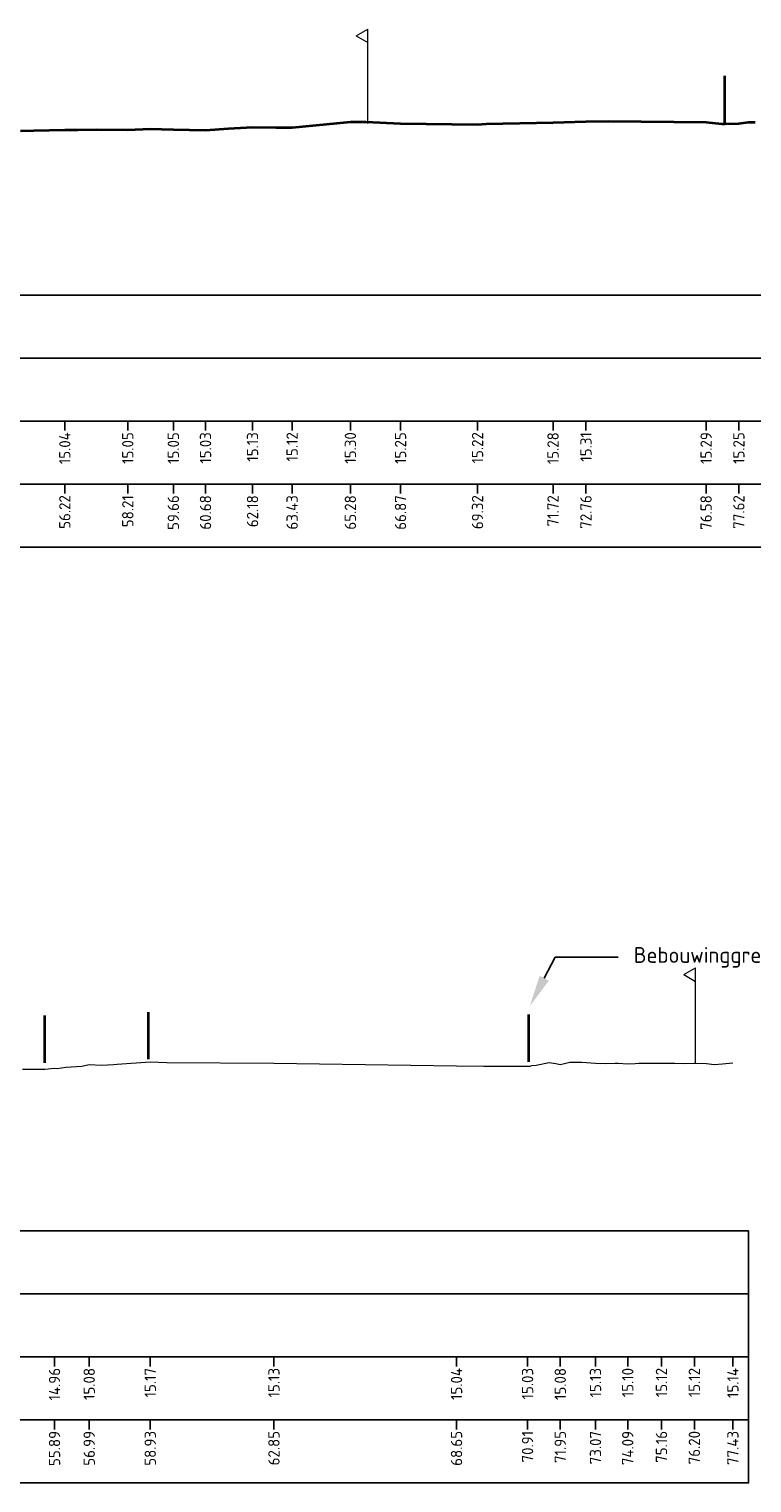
# Model space of a CAD drawing. Header units: metres. Extents: x 202146 to 211382, y 396791 to 397727.
# Tile 11 of 19: x 210334 to 210357, y 397119 to 397166. Entities that reach past the tile are written whole.
import ezdxf
from ezdxf import colors
from ezdxf.entities.mleader import LeaderData, LeaderLine
from ezdxf.lldxf.tags import DXFTag
from ezdxf.math import Vec2, Vec3

# ---------------------------------------------------------------- set-up
doc = ezdxf.new("R2010")
doc.units = ezdxf.units.M
doc.layers.get('0').update_dxf_attribs({"lineweight": 25})
for name, color, linetype, lineweight in [('B-WA-GW-MAAIVELD-G', 8, 'Continuous', 18), ('B-WE-KG-GRENS_PERCEEL-G', 150, 'KG-PERCEEL', 18), ('B-WE-OG-BEBOUWING_LUIFEL-GV', 7, 'Continuous', 18), ('B-WE-OG-TERREIN_ERF-GV', 7, 'Continuous', 18), ('C3D-LABELS', 7, 'Continuous', 25), ('N-WA-GW-MAAIVELD-G', 90, 'Continuous', 35), ('N-WA-IE-TERREINAFSCHEIDING_RASTERHEKWERK-G', 20, 'IE-TERREINAFSCHEIDING-KUNSTMATIG-OPEN', 35), ('X-XX-AL-DETAIL_2-G', 7, 'Continuous', 25), ('X-XX-AL-T25', 7, 'Continuous', 25)]:
    doc.layers.add(name, color=color, linetype=linetype, lineweight=lineweight)
for name, color, linetype in [('C3D-SECTION', 7, 'Continuous'), ('C3D-SECTION_SECTIONVIEW', 7, 'Continuous'), ('C3D-SECTION_SECTIONVIEW_LABELING', 7, 'Continuous')]:
    doc.layers.add(name, color=color, linetype=linetype)
doc.styles.add('NLCS-ISO', font='NLCS-ISO.ttf')
doc.styles.get("Standard").update_dxf_attribs({"font": 'NLCS-ISO.ttf'})
doc.linetypes.add('IE-TERREINAFSCHEIDING-KUNSTMATIG-OPEN', pattern='A,7,-1.5,[67,NLCS.shx,S=0.75,R=0,X=0,Y=0],-1.5', length=10)
tags = doc.linetypes.add('KG-PERCEEL', pattern='A,5.5,-2,["P",Standard,S=1.8,R=0,X=-0.5,Y=-0.9],-2,5.5,-2,[5,NLCS.shx,S=0.75,R=0,X=0,Y=0],-2', length=19).pattern_tags.tags
tags[6] = DXFTag(74, 10)

# ---------------------------------------------------------------- blocks, each defined once
blk = doc.blocks.new('*U132')
at = {"layer": 'B-WA-GW-MAAIVELD-G', "color": 8, "linetype": 'Continuous', "lineweight": 18}
for p, q in [((210334.094, 397132.596), (210334.401, 397132.59)), ((210334.401, 397132.59), (210334.722, 397132.592)), ((210334.722, 397132.592), (210334.758, 397132.59)), ((210334.758, 397132.59), (210334.805, 397132.596)), ((210334.805, 397132.596), (210335.115, 397132.622)), ((210335.115, 397132.622), (210335.2, 397132.614)), ((210335.2, 397132.614), (210335.476, 397132.655)), ((210335.476, 397132.655), (210335.977, 397132.69)), ((210335.977, 397132.69), (210336.217, 397132.74)), ((210336.217, 397132.74), (210336.604, 397132.72)), ((210336.604, 397132.72), (210336.988, 397132.744)), ((210336.988, 397132.744), (210337.109, 397132.754)), ((210337.109, 397132.754), (210338.155, 397132.824)), ((210338.155, 397132.824), (210338.677, 397132.802)), ((210338.677, 397132.802), (210342.081, 397132.784)), ((210342.081, 397132.784), (210347.879, 397132.697)), ((210347.879, 397132.697), (210348.744, 397132.683)), ((210348.744, 397132.683), (210350.135, 397132.684)), ((210350.135, 397132.684), (210350.214, 397132.691)), ((210350.214, 397132.691), (210350.266, 397132.706)), ((210350.266, 397132.706), (210350.41, 397132.718)), ((210350.41, 397132.718), (210350.817, 397132.806)), ((210350.817, 397132.806), (210351.037, 397132.772)), ((210351.037, 397132.772), (210351.174, 397132.739)), ((210351.174, 397132.739), (210351.354, 397132.781)), ((210351.354, 397132.781), (210351.478, 397132.817)), ((210351.478, 397132.817), (210351.855, 397132.809)), ((210351.855, 397132.809), (210352.292, 397132.783)), ((210352.292, 397132.783), (210352.601, 397132.769)), ((210352.601, 397132.769), (210352.92, 397132.784)), ((210352.92, 397132.784), (210353.009, 397132.782)), ((210353.009, 397132.782), (210353.315, 397132.762)), ((210353.315, 397132.762), (210353.548, 397132.773)), ((210353.548, 397132.773), (210353.672, 397132.783)), ((210353.672, 397132.783), (210353.836, 397132.781)), ((210353.836, 397132.781), (210354.029, 397132.776)), ((210354.029, 397132.776), (210354.175, 397132.779)), ((210354.175, 397132.779), (210354.386, 397132.782)), ((210354.386, 397132.782), (210354.664, 397132.785)), ((210354.664, 397132.785), (210354.743, 397132.784)), ((210354.743, 397132.784), (210354.803, 397132.785)), ((210354.803, 397132.785), (210355.1, 397132.775)), ((210355.1, 397132.775), (210355.43, 397132.779)), ((210355.43, 397132.779), (210355.456, 397132.78)), ((210355.456, 397132.78), (210355.491, 397132.779)), ((210355.491, 397132.779), (210355.813, 397132.766)), ((210355.813, 397132.766), (210356.058, 397132.743)), ((210356.058, 397132.743), (210356.319, 397132.755)), ((210356.319, 397132.755), (210356.654, 397132.796))]:
    blk.add_line(p, q, dxfattribs=at)
blk = doc.blocks.new('*U133')
at = {"layer": 'B-WA-GW-MAAIVELD-G', "color": 8, "linetype": 'Continuous', "lineweight": 18}
for p, q in [((210334.094, 397132.596), (210334.401, 397132.59)), ((210334.401, 397132.59), (210334.722, 397132.592)), ((210334.722, 397132.592), (210334.758, 397132.59)), ((210334.758, 397132.59), (210334.805, 397132.596)), ((210334.805, 397132.596), (210335.115, 397132.622)), ((210335.115, 397132.622), (210335.2, 397132.614)), ((210335.2, 397132.614), (210335.476, 397132.655)), ((210335.476, 397132.655), (210335.977, 397132.69)), ((210335.977, 397132.69), (210336.217, 397132.74)), ((210336.217, 397132.74), (210336.604, 397132.72)), ((210336.604, 397132.72), (210336.988, 397132.744)), ((210336.988, 397132.744), (210337.109, 397132.754)), ((210337.109, 397132.754), (210338.155, 397132.824)), ((210338.155, 397132.824), (210338.677, 397132.802)), ((210338.677, 397132.802), (210342.081, 397132.784)), ((210342.081, 397132.784), (210347.879, 397132.697)), ((210347.879, 397132.697), (210348.744, 397132.683)), ((210348.744, 397132.683), (210350.135, 397132.684)), ((210350.135, 397132.684), (210350.214, 397132.691)), ((210350.214, 397132.691), (210350.266, 397132.706)), ((210350.266, 397132.706), (210350.41, 397132.718)), ((210350.41, 397132.718), (210350.817, 397132.806)), ((210350.817, 397132.806), (210351.037, 397132.772)), ((210351.037, 397132.772), (210351.174, 397132.739)), ((210351.174, 397132.739), (210351.354, 397132.781)), ((210351.354, 397132.781), (210351.478, 397132.817)), ((210351.478, 397132.817), (210351.855, 397132.809)), ((210351.855, 397132.809), (210352.292, 397132.783)), ((210352.292, 397132.783), (210352.601, 397132.769)), ((210352.601, 397132.769), (210352.92, 397132.784)), ((210352.92, 397132.784), (210353.009, 397132.782)), ((210353.009, 397132.782), (210353.315, 397132.762)), ((210353.315, 397132.762), (210353.548, 397132.773)), ((210353.548, 397132.773), (210353.672, 397132.783)), ((210353.672, 397132.783), (210353.836, 397132.781)), ((210353.836, 397132.781), (210354.029, 397132.776)), ((210354.029, 397132.776), (210354.175, 397132.779)), ((210354.175, 397132.779), (210354.386, 397132.782)), ((210354.386, 397132.782), (210354.664, 397132.785)), ((210354.664, 397132.785), (210354.743, 397132.784)), ((210354.743, 397132.784), (210354.803, 397132.785)), ((210354.803, 397132.785), (210355.1, 397132.775)), ((210355.1, 397132.775), (210355.43, 397132.779)), ((210355.43, 397132.779), (210355.456, 397132.78)), ((210355.456, 397132.78), (210355.491, 397132.779)), ((210355.491, 397132.779), (210355.813, 397132.766)), ((210355.813, 397132.766), (210356.058, 397132.743)), ((210356.058, 397132.743), (210356.319, 397132.755)), ((210356.319, 397132.755), (210356.654, 397132.796))]:
    blk.add_line(p, q, dxfattribs=at)
blk = doc.blocks.new('*U135')
at = {"layer": 'N-WA-GW-MAAIVELD-G', "color": 90, "linetype": 'Continuous', "lineweight": 35}
for p, q in [((210342.659, 397162.483), (210344.509, 397162.661)), ((210344.509, 397162.661), (210344.997, 397162.655)), ((210344.997, 397162.655), (210346.101, 397162.606)), ((210346.101, 397162.606), (210348.546, 397162.576)), ((210348.546, 397162.576), (210348.817, 397162.592)), ((210348.817, 397162.592), (210350.943, 397162.635)), ((210350.943, 397162.635), (210351.989, 397162.671)), ((210351.989, 397162.671), (210352.716, 397162.681)), ((210352.716, 397162.681), (210355.804, 397162.65)), ((210355.804, 397162.65), (210356.299, 397162.601)), ((210356.299, 397162.601), (210356.31, 397162.601)), ((210356.31, 397162.601), (210356.315, 397162.601)), ((210356.315, 397162.601), (210356.323, 397162.601)), ((210356.323, 397162.601), (210356.332, 397162.601)), ((210356.332, 397162.601), (210356.339, 397162.601)), ((210356.339, 397162.601), (210356.397, 397162.6)), ((210356.397, 397162.6), (210356.843, 397162.606)), ((210356.843, 397162.606), (210357.147, 397162.651)), ((210357.147, 397162.651), (210357.364, 397162.647)), ((210334.031, 397162.372), (210334.453, 397162.382)), ((210334.453, 397162.382), (210335.442, 397162.403)), ((210335.442, 397162.403), (210335.858, 397162.402)), ((210335.858, 397162.402), (210336.439, 397162.413)), ((210336.439, 397162.413), (210337.441, 397162.409)), ((210337.441, 397162.409), (210338.157, 397162.438)), ((210338.157, 397162.438), (210338.888, 397162.413)), ((210338.888, 397162.413), (210339.909, 397162.392)), ((210339.909, 397162.392), (210340.644, 397162.453)), ((210340.644, 397162.453), (210341.402, 397162.485)), ((210341.402, 397162.485), (210342.148, 397162.479)), ((210342.148, 397162.479), (210342.659, 397162.483))]:
    blk.add_line(p, q, dxfattribs=at)
blk = doc.blocks.new('*U137')
at = {"layer": 'B-WA-GW-MAAIVELD-G', "color": 8, "linetype": 'Continuous', "lineweight": 18}
for p, q in [((210342.659, 397162.483), (210344.509, 397162.661)), ((210344.509, 397162.661), (210344.997, 397162.655)), ((210344.997, 397162.655), (210346.101, 397162.606)), ((210346.101, 397162.606), (210348.546, 397162.576)), ((210348.546, 397162.576), (210348.817, 397162.592)), ((210348.817, 397162.592), (210350.943, 397162.635)), ((210350.943, 397162.635), (210351.989, 397162.671)), ((210351.989, 397162.671), (210352.716, 397162.681)), ((210352.716, 397162.681), (210355.804, 397162.65)), ((210355.804, 397162.65), (210356.299, 397162.601)), ((210356.299, 397162.601), (210356.31, 397162.601)), ((210356.31, 397162.601), (210356.315, 397162.601)), ((210356.315, 397162.601), (210356.323, 397162.601)), ((210356.323, 397162.601), (210356.332, 397162.601)), ((210356.332, 397162.601), (210356.339, 397162.601)), ((210356.339, 397162.601), (210356.397, 397162.6)), ((210356.397, 397162.6), (210356.843, 397162.606)), ((210356.843, 397162.606), (210357.147, 397162.651)), ((210357.147, 397162.651), (210357.364, 397162.647)), ((210334.031, 397162.372), (210334.453, 397162.382)), ((210334.453, 397162.382), (210335.442, 397162.403)), ((210335.442, 397162.403), (210335.858, 397162.402)), ((210335.858, 397162.402), (210336.439, 397162.413)), ((210336.439, 397162.413), (210337.441, 397162.409)), ((210337.441, 397162.409), (210338.157, 397162.438)), ((210338.157, 397162.438), (210338.888, 397162.413)), ((210338.888, 397162.413), (210339.909, 397162.392)), ((210339.909, 397162.392), (210340.644, 397162.453)), ((210340.644, 397162.453), (210341.402, 397162.485)), ((210341.402, 397162.485), (210342.148, 397162.479)), ((210342.148, 397162.479), (210342.659, 397162.483))]:
    blk.add_line(p, q, dxfattribs=at)
blk = doc.blocks.new('*U138')
at = {"layer": 'C3D-LABELS', "color": 7, "linetype": 'Continuous', "lineweight": 25, "char_height": 0.36, "attachment_point": 6, "rotation": 90, "style": 'NLCS-ISO'}
for s, insert in [('55.89', (210335.115, 397121.108)), ('56.99', (210336.217, 397121.108)), ('58.93', (210338.155, 397121.108)), ('62.85', (210342.081, 397121.108)), ('68.65', (210347.879, 397121.108)), ('70.91', (210350.135, 397121.108)), ('71.95', (210351.174, 397121.108)), ('73.07', (210352.292, 397121.108)), ('74.09', (210353.315, 397121.108)), ('75.16', (210354.386, 397121.108)), ('76.20', (210355.43, 397121.108)), ('77.43', (210356.654, 397121.108))]:
    blk.add_mtext(s, dxfattribs=dict(at, insert=insert))
blk = doc.blocks.new('*U139')
at = {"layer": 'C3D-LABELS', "color": 7, "linetype": 'Continuous', "lineweight": 25, "char_height": 0.36, "attachment_point": 6, "rotation": 90, "style": 'NLCS-ISO'}
for s, insert in [('14.96', (210335.115, 397123.108)), ('15.08', (210336.217, 397123.108)), ('15.17', (210338.155, 397123.108)), ('15.13', (210342.081, 397123.108)), ('15.04', (210347.879, 397123.108)), ('15.03', (210350.135, 397123.108)), ('15.08', (210351.174, 397123.108)), ('15.13', (210352.292, 397123.108)), ('15.10', (210353.315, 397123.108)), ('15.12', (210354.386, 397123.108)), ('15.12', (210355.43, 397123.108)), ('15.14', (210356.654, 397123.108))]:
    blk.add_mtext(s, dxfattribs=dict(at, insert=insert))
blk = doc.blocks.new('*U142')
at = {"layer": 'X-XX-AL-DETAIL_2-G', "color": 7, "linetype": 'Continuous', "lineweight": -3}
for p, q in [((55.889, -4.2), (55.889, -4.5)), ((56.991, -4.2), (56.991, -4.5)), ((58.929, -4.2), (58.929, -4.5)), ((62.855, -4.2), (62.855, -4.5)), ((68.653, -4.2), (68.653, -4.5)), ((70.909, -4.2), (70.909, -4.5)), ((71.948, -4.2), (71.948, -4.5)), ((73.066, -4.2), (73.066, -4.5)), ((74.089, -4.2), (74.089, -4.5)), ((75.16, -4.2), (75.16, -4.5)), ((76.204, -4.2), (76.204, -4.5)), ((77.428, -4.2), (77.428, -4.5)), ((55.889, -6.2), (55.889, -6.5)), ((56.991, -6.2), (56.991, -6.5)), ((58.929, -6.2), (58.929, -6.5)), ((62.855, -6.2), (62.855, -6.5)), ((68.653, -6.2), (68.653, -6.5)), ((70.909, -6.2), (70.909, -6.5)), ((71.948, -6.2), (71.948, -6.5)), ((73.066, -6.2), (73.066, -6.5)), ((74.089, -6.2), (74.089, -6.5)), ((75.16, -6.2), (75.16, -6.5)), ((76.204, -6.2), (76.204, -6.5)), ((77.428, -6.2), (77.428, -6.5))]:
    blk.add_line(p, q, dxfattribs=at)
for points in [[(-21.332, -2.2), (77.928, -2.2), (77.928, -0.2), (-21.332, -0.2)], [(-21.332, -4.2), (77.928, -4.2), (77.928, -2.2), (-21.332, -2.2)], [(-21.332, -6.2), (77.928, -6.2), (77.928, -4.2), (-21.332, -4.2)], [(-21.332, -8.2), (77.928, -8.2), (77.928, -6.2), (-21.332, -6.2)]]:
    blk.add_3dface(points, dxfattribs=at)
blk = doc.blocks.new('*U159')
at = {"layer": 'C3D-LABELS', "color": 7, "linetype": 'Continuous', "lineweight": 25, "char_height": 0.36, "attachment_point": 6, "rotation": 90, "style": 'NLCS-ISO'}
for s, insert in [('56.22', (210335.442, 397150.809)), ('58.21', (210337.441, 397150.809)), ('59.66', (210338.888, 397150.809)), ('60.68', (210339.909, 397150.809)), ('62.18', (210341.402, 397150.809)), ('63.43', (210342.659, 397150.809)), ('65.28', (210344.509, 397150.809)), ('66.87', (210346.101, 397150.809)), ('69.32', (210348.546, 397150.809)), ('71.72', (210350.943, 397150.809)), ('72.76', (210351.989, 397150.809)), ('76.58', (210355.804, 397150.809)), ('77.62', (210356.843, 397150.809))]:
    blk.add_mtext(s, dxfattribs=dict(at, insert=insert))
blk = doc.blocks.new('*U160')
at = {"layer": 'C3D-LABELS', "color": 7, "linetype": 'Continuous', "lineweight": 25, "char_height": 0.36, "attachment_point": 6, "rotation": 90, "style": 'NLCS-ISO'}
for s, insert in [('15.04', (210335.442, 397152.809)), ('15.05', (210337.441, 397152.809)), ('15.05', (210338.888, 397152.809)), ('15.03', (210339.909, 397152.809)), ('15.13', (210341.402, 397152.809)), ('15.12', (210342.659, 397152.809)), ('15.30', (210344.509, 397152.809)), ('15.25', (210346.101, 397152.809)), ('15.22', (210348.546, 397152.809)), ('15.28', (210350.943, 397152.809)), ('15.31', (210351.989, 397152.809)), ('15.29', (210355.804, 397152.809)), ('15.25', (210356.843, 397152.809))]:
    blk.add_mtext(s, dxfattribs=dict(at, insert=insert))
blk = doc.blocks.new('*U164')
at = {"layer": 'X-XX-AL-DETAIL_2-G', "color": 7, "linetype": 'Continuous', "lineweight": -3}
for p, q in [((56.216, -4.2), (56.216, -4.5)), ((58.215, -4.2), (58.215, -4.5)), ((59.662, -4.2), (59.662, -4.5)), ((60.683, -4.2), (60.683, -4.5)), ((62.176, -4.2), (62.176, -4.5)), ((63.433, -4.2), (63.433, -4.5)), ((65.283, -4.2), (65.283, -4.5)), ((66.875, -4.2), (66.875, -4.5)), ((69.32, -4.2), (69.32, -4.5)), ((71.717, -4.2), (71.717, -4.5)), ((72.763, -4.2), (72.763, -4.5)), ((76.578, -4.2), (76.578, -4.5)), ((77.617, -4.2), (77.617, -4.5)), ((56.216, -6.2), (56.216, -6.5)), ((58.215, -6.2), (58.215, -6.5)), ((59.662, -6.2), (59.662, -6.5)), ((60.683, -6.2), (60.683, -6.5)), ((62.176, -6.2), (62.176, -6.5)), ((63.433, -6.2), (63.433, -6.5)), ((65.283, -6.2), (65.283, -6.5)), ((66.875, -6.2), (66.875, -6.5)), ((69.32, -6.2), (69.32, -6.5)), ((71.717, -6.2), (71.717, -6.5)), ((72.763, -6.2), (72.763, -6.5)), ((76.578, -6.2), (76.578, -6.5)), ((77.617, -6.2), (77.617, -6.5))]:
    blk.add_line(p, q, dxfattribs=at)
for points in [[(-25.5, -2.2), (107.74, -2.2), (107.74, -0.2), (-25.5, -0.2)], [(-25.5, -4.2), (107.74, -4.2), (107.74, -2.2), (-25.5, -2.2)], [(-25.5, -6.2), (107.74, -6.2), (107.74, -4.2), (-25.5, -4.2)], [(-25.5, -8.2), (107.74, -8.2), (107.74, -6.2), (-25.5, -6.2)]]:
    blk.add_3dface(points, dxfattribs=at)
blk = doc.blocks.new('*U165')
at = {"layer": 'N-WA-IE-TERREINAFSCHEIDING_RASTERHEKWERK-G', "color": 20, "linetype": 'IE-TERREINAFSCHEIDING-KUNSTMATIG-OPEN', "lineweight": 35, "ltscale": 0.2}
for p, q in [((210338.096, 397132.903), (210338.096, 397134.403)), ((210350.176, 397132.827), (210350.176, 397134.327))]:
    blk.add_line(p, q, dxfattribs=at)
blk = doc.blocks.new('*U166')
at = {"layer": 'N-WA-IE-TERREINAFSCHEIDING_RASTERHEKWERK-G', "color": 20, "linetype": 'IE-TERREINAFSCHEIDING-KUNSTMATIG-OPEN', "lineweight": 35, "ltscale": 0.2}
for p, q in [((210334.807, 397132.793), (210334.807, 397134.293)), ((210334.807, 397132.793), (210334.807, 397134.293)), ((210338.096, 397132.903), (210338.096, 397134.403))]:
    blk.add_line(p, q, dxfattribs=at)
blk = doc.blocks.new('SOG-ERFGRENS_LINKS-D')
for p, q in [((-0.433, 3.25), (0, 3.5)), ((-0.433, 3.25), (0, 3)), ((0, 3), (0, 3.5)), ((0, 0), (0, 3))]:
    blk.add_line(p, q)
blk = doc.blocks.new('*U167')
at = {"layer": 'B-WE-KG-GRENS_PERCEEL-G', "color": 150, "linetype": 'KG-PERCEEL', "lineweight": 18, "ltscale": 0.2, "xscale": 0.8571428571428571, "yscale": 0.8571428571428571, "zscale": 0.8571428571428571}
blk.add_blockref('SOG-ERFGRENS_LINKS-D', (210355.471, 397132.806), dxfattribs=at)
blk = doc.blocks.new('*U175')
at = {"layer": 'N-WA-IE-TERREINAFSCHEIDING_RASTERHEKWERK-G', "color": 20, "linetype": 'IE-TERREINAFSCHEIDING-KUNSTMATIG-OPEN', "lineweight": 35, "ltscale": 0.2}
for p, q in [((210356.393, 397162.619), (210356.393, 397164.119)), ((210327.864, 397162.346), (210327.864, 397163.846)), ((210327.864, 397162.346), (210327.864, 397163.846))]:
    blk.add_line(p, q, dxfattribs=at)
blk = doc.blocks.new('*U177')
at = {"layer": 'B-WE-KG-GRENS_PERCEEL-G', "color": 150, "linetype": 'KG-PERCEEL', "lineweight": 18, "ltscale": 0.2, "xscale": 0.8571428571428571, "yscale": 0.8571428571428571, "zscale": 0.8571428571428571}
blk.add_blockref('SOG-ERFGRENS_LINKS-D', (210345.059, 397162.604), dxfattribs=at)

msp = doc.modelspace()

# ---------------------------------------------------------------- block references
at = {"layer": 'B-WE-KG-GRENS_PERCEEL-G', "color": 150, "linetype": 'KG-PERCEEL', "lineweight": 18}
for name in ['*U177', '*U167']:
    msp.add_blockref(name, (0, 0), dxfattribs=at)
at = {"layer": 'B-WE-OG-BEBOUWING_LUIFEL-GV', "color": 7, "linetype": 'Continuous', "lineweight": 18}
msp.add_blockref('*U166', (0, 0), dxfattribs=at)
at = {"layer": 'B-WE-OG-TERREIN_ERF-GV', "color": 7, "linetype": 'Continuous', "lineweight": 18}
for name in ['*U175', '*U165']:
    msp.add_blockref(name, (0, 0), dxfattribs=at)
at = {"layer": 'C3D-SECTION', "color": 7, "linetype": 'Continuous', "lineweight": -3}
for name in ['*U132', '*U133', '*U135', '*U137']:
    msp.add_blockref(name, (0, 0), dxfattribs=at)
at = {"layer": 'C3D-SECTION_SECTIONVIEW', "color": 7, "linetype": 'Continuous', "lineweight": -3}
for name, p in [('*U164', (210279.2261, 397157.3586)), ('*U142', (210279.2261, 397127.658))]:
    msp.add_blockref(name, p, dxfattribs=at)
at = {"layer": 'C3D-SECTION_SECTIONVIEW_LABELING', "color": 7, "linetype": 'Continuous', "lineweight": -3}
for name in ['*U160', '*U159', '*U139', '*U138']:
    msp.add_blockref(name, (0, 0), dxfattribs=at)

# ---------------------------------------------------------------- leaders
at = {"layer": 'X-XX-AL-T25'}
ml = msp.add_multileader_mtext('Standard', dxfattribs=at)
ml.set_content('Bebouwinggrens', color=256)
ml.set_leader_properties()
ml.build(insert=Vec2(0, 0))
ml.multileader.update_dxf_attribs({"arrow_head_size": 1})
ctx = ml.context
ctx.base_point, ctx.char_height, ctx.arrow_head_size, ctx.landing_gap_size, ctx.plane_origin = Vec3(210353.0068, 397136.1408), 0.5, 1, 0.5, Vec3(210350.4004, 397135.4602)
notes = []
notes.append((ctx, [(0, (1, 1, 0), (210351.0068, 397136.1408), (1, 0), 2, [(0, [(210350.2039, 397134.5864)], 0, [])])]))
ctx.mtext.insert, ctx.mtext.flow_direction = Vec3(210353.5068, 397136.4658), 5
for ctx, leaders in notes:
    for number, flags, end, landing, length, lines in leaders:
        leader = LeaderData()
        leader.index, (leader.has_last_leader_line, leader.has_dogleg_vector, leader.attachment_direction) = number, flags
        leader.last_leader_point, leader.dogleg_vector, leader.dogleg_length = Vec3(end), Vec3(landing), length
        for number, points, colour, breaks in lines:
            line = LeaderLine()
            line.index, line.vertices, line.color, line.breaks = number, Vec3.list(points), colors.encode_raw_color(colour), breaks
            leader.lines.append(line)
        ctx.leaders.append(leader)

doc.saveas('drawing.dxf')
